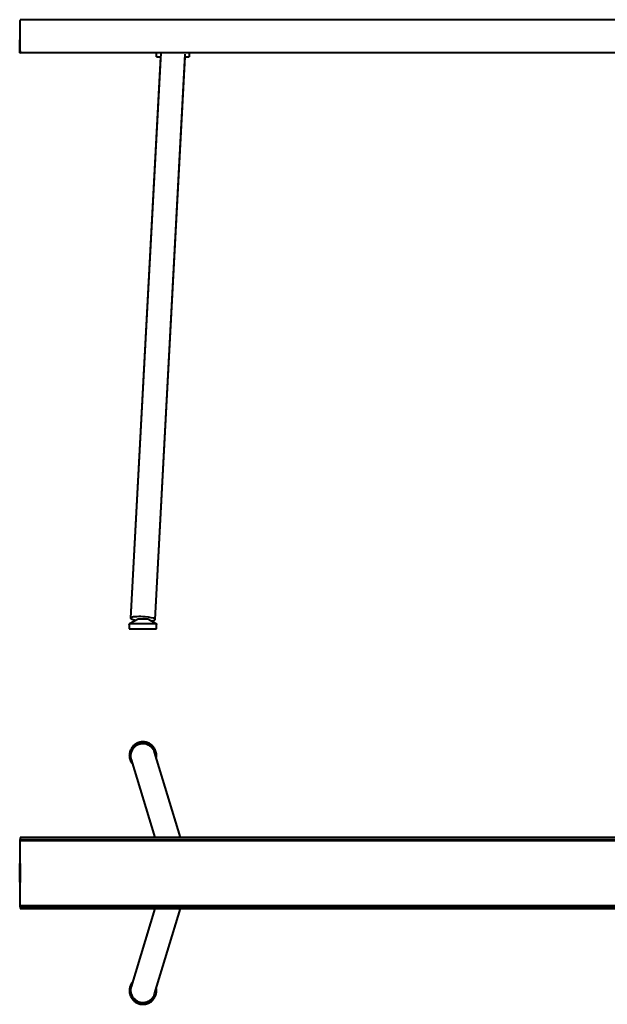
# Model space of a CAD drawing. Header units: inches. Extents: x 606 to 2761, y 212 to 2017.
# Tile 1 of 2: x 606 to 1684, y 212 to 2017. Entities that reach past the tile are written whole.
import ezdxf

# ---------------------------------------------------------------- set-up
doc = ezdxf.new("R2010")
doc.units = ezdxf.units.IN
doc.header["$MEASUREMENT"] = 0
doc.layers.add('Front', color=7, linetype='Continuous', lineweight=40)
doc.layers.add('Top', color=7, linetype='Continuous', lineweight=40)

# ---------------------------------------------------------------- blocks, each defined once
blk = doc.blocks.new('HANGON_LogoPart_dwg-7128-Front')
at = {"layer": 'Front'}
for p, q in [((-1101, 1079.3), (-1100.9, 1079.7)), ((-1101, 1059.8), (-1100.9, 1079.7)), ((-1101, 1068.8), (-1101, 1079.3)), ((-1101, 1059.8), (-1101, 1079.3)), ((-1100.9, 1079.7), (-1100.7, 1080)), ((-1100.8, 1059.8), (-1100.9, 1079.7)), ((-1100.8, 1059.8), (-1100.7, 1080)), ((-1100.7, 1080), (-1100.6, 1080.2)), ((-1100.6, 1059.8), (-1100.7, 1080)), ((-1100.6, 1080.2), (-1100.4, 1080.2)), ((-1100.6, 1059.8), (-1100.6, 1080.2)), ((-1100.6, 1059.8), (-1100.4, 1080.2)), ((-1100.4, 1080.2), (-1100.2, 1080.3)), ((-1100.3, 1059.8), (-1100.4, 1080.2)), ((-1100.3, 1059.8), (-1100.2, 1080.3)), ((-1100.2, 1080.3), (-1100, 1080.3)), ((-1100, 1059.8), (-1100.2, 1080.3)), ((-1101, 1059), (-1101, 1059.8)), ((-1101, 1059.8), (-1101, 1059)), ((-1101, 1059.8), (-1101, 1059.8)), ((-1101, 1059.8), (-1100.8, 1059.8)), ((-1101, 1059.8), (-1101, 1059)), ((-1101, 1059), (-1101, 1059.8)), ((-1101, 1058.3), (-1101, 1059)), ((-1101, 1059), (-1101, 1058.3)), ((-1100.8, 1058.9), (-1101, 1059)), ((-1101, 1059), (-1101, 1059)), ((-1101, 1058.2), (-1101, 1059)), ((-1101, 1059), (-1101, 1059)), ((-1100.8, 1058.9), (-1101, 1059)), ((-1101, 1058.2), (-1101, 1059)), ((-1101, 1057.8), (-1101, 1058.3)), ((-1101, 1058.3), (-1101, 1057.8)), ((-1101, 1058.2), (-1101, 1058.3)), ((-1101, 1058.2), (-1101, 1058.3)), ((-1101, 1058.2), (-1101, 1057.5)), ((-1101, 1058.2), (-1100.8, 1058)), ((-1100.8, 1058), (-1101, 1058.2)), ((-1101, 1057.5), (-1101, 1058.2)), ((-1101, 1057.4), (-1101, 1057.8)), ((-1101, 1057.8), (-1101, 1057.4)), ((-1101, 1057.5), (-1101, 1057.8)), ((-1101, 1057.5), (-1101, 1057.8)), ((-1101, 1057.5), (-1101, 1057.1)), ((-1100.8, 1057.3), (-1101, 1057.5)), ((-1101, 1057.5), (-1101, 1057.1)), ((-1101, 1057.5), (-1100.8, 1057.3)), ((-1101, 1057.3), (-1101, 1057.4)), ((-1101, 1057.4), (-1101, 1057.3)), ((-1101, 1057.1), (-1101, 1057.4)), ((-1101, 1057.4), (-1101, 1057.1)), ((-1101, 1057.3), (-1101, 1057)), ((-1101, 1057.3), (-1101, 1057)), ((-1101, 1057.1), (-1101, 1057)), ((-1100.8, 1056.9), (-1101, 1057.1)), ((-1100.8, 1056.9), (-1101, 1057.1)), ((-1101, 1057), (-1101, 1057.1)), ((-1101, 1057), (-1100.8, 1056.7)), ((-1101, 1057), (-1100.8, 1056.7)), ((-1100.8, 1059.8), (-1100.6, 1059.8)), ((-1100.8, 1059.8), (-1100.8, 1058.9)), ((-1100.8, 1058.9), (-1100.8, 1059.8)), ((-1100.6, 1058.8), (-1100.8, 1058.9)), ((-1100.8, 1058), (-1100.8, 1058.9)), ((-1100.6, 1058.8), (-1100.8, 1058.9)), ((-1100.8, 1058), (-1100.8, 1058.9)), ((-1100.8, 1058), (-1100.6, 1057.9)), ((-1100.8, 1057.3), (-1100.8, 1058)), ((-1100.8, 1058), (-1100.8, 1057.3)), ((-1100.8, 1058), (-1100.6, 1057.9)), ((-1100.8, 1057.3), (-1100.8, 1056.9)), ((-1100.8, 1057.3), (-1100.6, 1057.1)), ((-1100.8, 1057.3), (-1100.8, 1056.9)), ((-1100.8, 1057.3), (-1100.6, 1057.1)), ((-1100.8, 1056.9), (-1100.8, 1056.7)), ((-1100.6, 1056.7), (-1100.8, 1056.9)), ((-1100.6, 1056.7), (-1100.8, 1056.9)), ((-1100.8, 1056.7), (-1100.8, 1056.9)), ((-1100.8, 1056.7), (-1100.6, 1056.5)), ((-1100.8, 1056.7), (-1100.6, 1056.5)), ((-1100.6, 1059.8), (-1100.3, 1059.8)), ((-1100.6, 1059.8), (-1100.6, 1058.8)), ((-1100.3, 1058.8), (-1100.6, 1058.8)), ((-1100.6, 1057.9), (-1100.6, 1058.8)), ((-1100.6, 1057.9), (-1100.3, 1057.8)), ((-1100.6, 1057.9), (-1100.6, 1057.1)), ((-1100.6, 1057.9), (-1100.6, 1057.1)), ((-1100.6, 1057.1), (-1100.3, 1057)), ((-1100.6, 1056.7), (-1100.6, 1057.1)), ((-1100.6, 1057.1), (-1100.6, 1056.7)), ((-1100.6, 1057.1), (-1100.3, 1057)), ((-1100.6, 1056.7), (-1100.6, 1056.5)), ((-1100.6, 1056.7), (-1100.3, 1056.5)), ((-1100.3, 1056.5), (-1100.6, 1056.7)), ((-1100.6, 1056.5), (-1100.6, 1056.7)), ((-1100.6, 1056.5), (-1100.3, 1056.4)), ((-1100.6, 1056.5), (-1100.3, 1056.4)), ((-1100.3, 1059.8), (-1100, 1059.8)), ((-1100.3, 1059.8), (-1100, 1058.9)), ((-1100.3, 1059.8), (-1100.3, 1058.8)), ((-1100, 1058.9), (-1100.3, 1058.8)), ((-1100.3, 1058.8), (-1100, 1058.1)), ((-1100.3, 1057.8), (-1100.3, 1058.8)), ((-1100.3, 1057.8), (-1100, 1058.1)), ((-1100.3, 1057.8), (-1100, 1057.4)), ((-1100.3, 1057.8), (-1100.3, 1057)), ((-1100.3, 1057), (-1100, 1057.3)), ((-1100.3, 1057), (-1100, 1056.8)), ((-1100.3, 1056.5), (-1100.3, 1057)), ((-1100.3, 1057), (-1100.3, 1056.5)), ((-1100.3, 1057), (-1100, 1056.8)), ((-1100.3, 1056.5), (-1100, 1056.8)), ((-1100.3, 1056.5), (-1100, 1056.8)), ((-1100.3, 1056.5), (-1100, 1056.4)), ((-1100.3, 1056.4), (-1100.3, 1056.5)), ((-1100, 1056.4), (-1100.3, 1056.5)), ((-1100.3, 1056.4), (-1100.3, 1056.5)), ((-1100.3, 1056.4), (-1100, 1056.4)), ((-1100.3, 1056.4), (-1100, 1056.3)), ((-1100.3, 1056.4), (-1100, 1056.3)), ((-1100.3, 1056.4), (-1100, 1056.4)), ((-1100, 1056.3), (-1100, 1056.4)), ((-1100, 1056.4), (-1100, 1056.3))]:
    blk.add_line(p, q, dxfattribs=at)

msp = doc.modelspace()

# ---------------------------------------------------------------- linework, layer by layer
at = {"layer": 'Front'}
for p, q in [((2207.1, 2017.4), (607.1, 2017.4)), ((607.1, 2017.4), (607.1, 2015.7)), ((607.1, 1958.5), (607.1, 2015.7)), ((607.1, 1958.5), (607.1, 1957)), ((607.1, 1957), (2207.1, 1957)), ((864.6, 1956.5), (809.4, 919.8)), ((854.4, 917.4), (909.5, 1954.1)), ((857.1, 1949), (857.1, 1957.1)), ((917.1, 1957.1), (917.1, 1949)), ((864.2, 1949), (809.4, 919.8)), ((854.4, 917.4), (909.3, 1949)), ((857.1, 1949), (864.3, 1949)), ((909.2, 1949), (917.1, 1949)), ((807.1, 908.5), (807.1, 900.3)), ((823.4, 917.8), (807.7, 909.4)), ((856.5, 909.4), (807.7, 909.4)), ((840.8, 917.8), (823.4, 917.8)), ((856.5, 909.4), (840.8, 917.8)), ((857, 900.3), (857, 908.5)), ((807.1, 900.3), (857, 900.3))]:
    msp.add_line(p, q, dxfattribs=at)
at = {"layer": 'Front', "flags": 128}
for points in [[(807.1, 908.5), (807.1, 908.5), (807.1, 908.6), (807.2, 908.6), (807.2, 908.7), (807.2, 908.7), (807.2, 908.7), (807.2, 908.8), (807.2, 908.8), (807.2, 908.9), (807.2, 908.9), (807.2, 908.9), (807.3, 909), (807.3, 909), (807.3, 909), (807.3, 909.1), (807.3, 909.1), (807.4, 909.1), (807.4, 909.2), (807.4, 909.2), (807.5, 909.2), (807.5, 909.2), (807.5, 909.3), (807.5, 909.3), (807.6, 909.3), (807.6, 909.3), (807.6, 909.4), (807.7, 909.4)], [(807.1, 908.5), (807.1, 908.6), (807.2, 908.6), (807.2, 908.7), (807.2, 908.7), (807.2, 908.7), (807.2, 908.8), (807.2, 908.8), (807.2, 908.9), (807.2, 908.9), (807.2, 908.9), (807.3, 909), (807.3, 909), (807.3, 909), (807.3, 909.1), (807.3, 909.1), (807.4, 909.1), (807.4, 909.2), (807.4, 909.2), (807.5, 909.2), (807.5, 909.2), (807.5, 909.3), (807.5, 909.3), (807.6, 909.3), (807.6, 909.3)], [(856.5, 909.4), (856.6, 909.3), (856.6, 909.3), (856.6, 909.3), (856.6, 909.3), (856.7, 909.2), (856.7, 909.2), (856.7, 909.2), (856.8, 909.2), (856.8, 909.1), (856.8, 909.1), (856.8, 909.1), (856.9, 909), (856.9, 909), (856.9, 909), (856.9, 908.9), (856.9, 908.9), (856.9, 908.8), (857, 908.8), (857, 908.8), (857, 908.7), (857, 908.7), (857, 908.7), (857, 908.6), (857, 908.6), (857, 908.5)], [(856.5, 909.4), (856.5, 909.4), (856.6, 909.3), (856.6, 909.3), (856.6, 909.3), (856.6, 909.3), (856.7, 909.2), (856.7, 909.2), (856.7, 909.2), (856.8, 909.2), (856.8, 909.1), (856.8, 909.1), (856.8, 909.1), (856.9, 909), (856.9, 909), (856.9, 909), (856.9, 908.9), (856.9, 908.9), (856.9, 908.8), (857, 908.8), (857, 908.8), (857, 908.7), (857, 908.7), (857, 908.7), (857, 908.6), (857, 908.6), (857, 908.5), (857, 908.5)]]:
    msp.add_lwpolyline(points, dxfattribs=at)
at = {"layer": 'Front'}
for start_param, end_param in [(4.537861, 7.293532), (2.280571, 4.537861), (0, 0.087271), (2.967065, 3.228864)]:
    msp.add_ellipse((831.9, 918.6), major_axis=(-22.5, 1.2), ratio=0.17341, start_param=start_param, end_param=end_param, dxfattribs=at)
at = {"layer": 'Top'}
for p, q in [((815.1, 686.3), (814.4, 685.6)), ((815.8, 686.9), (815.1, 686.3)), ((816.6, 687.6), (815.8, 686.9)), ((817.4, 688.2), (816.6, 687.6)), ((818.2, 688.7), (817.4, 688.2)), ((819.1, 689.3), (818.2, 688.7)), ((819.9, 689.8), (819.1, 689.3)), ((820.8, 690.3), (819.9, 689.8)), ((821.7, 690.7), (820.8, 690.3)), ((822.6, 691.1), (821.7, 690.7)), ((823.5, 691.4), (822.6, 691.1)), ((824.5, 691.8), (823.5, 691.4)), ((825.4, 692.1), (824.5, 691.8)), ((826.4, 692.3), (825.4, 692.1)), ((827.4, 692.5), (826.4, 692.3)), ((828.4, 692.7), (827.4, 692.5)), ((829.4, 692.8), (828.4, 692.7)), ((830.4, 692.9), (829.4, 692.8)), ((831.3, 692.9), (830.4, 692.9)), ((832.3, 693), (831.3, 692.9)), ((833.3, 692.9), (832.3, 693)), ((834.3, 692.9), (833.3, 692.9)), ((835.3, 692.7), (834.3, 692.9)), ((836.3, 692.6), (835.3, 692.7)), ((837.3, 692.4), (836.3, 692.6)), ((838.3, 692.2), (837.3, 692.4)), ((839.2, 691.9), (838.3, 692.2)), ((840.2, 691.6), (839.2, 691.9)), ((841.1, 691.3), (840.2, 691.6)), ((842, 690.9), (841.1, 691.3)), ((842.9, 690.5), (842, 690.9)), ((843.8, 690), (842.9, 690.5)), ((844.7, 689.5), (843.8, 690)), ((845.5, 689), (844.7, 689.5)), ((846.4, 688.4), (845.5, 689)), ((847.2, 687.9), (846.4, 688.4)), ((848, 687.2), (847.2, 687.9)), ((848.7, 686.6), (848, 687.2)), ((849.4, 685.9), (848.7, 686.6)), ((807.2, 668.6), (807.1, 668)), ((807.3, 670.6), (807.2, 669.6)), ((807.2, 669.6), (807.2, 668.6)), ((807.4, 671.5), (807.3, 670.6)), ((807.6, 672.5), (807.4, 671.5)), ((807.8, 673.5), (807.6, 672.5)), ((808, 674.5), (807.8, 673.5)), ((808.3, 675.4), (808, 674.5)), ((808.6, 676.4), (808.3, 675.4)), ((808.9, 677.3), (808.6, 676.4)), ((809.3, 678.2), (808.9, 677.3)), ((809.8, 679.1), (809.3, 678.2)), ((810.2, 680), (809.8, 679.1)), ((810.7, 680.9), (810.2, 680)), ((811.2, 681.7), (810.7, 680.9)), ((811.8, 682.5), (811.2, 681.7)), ((812.4, 683.3), (811.8, 682.5)), ((813, 684.1), (812.4, 683.3)), ((813.7, 684.9), (813, 684.1)), ((814.4, 685.6), (813.7, 684.9)), ((850.1, 685.2), (849.4, 685.9)), ((850.8, 684.5), (850.1, 685.2)), ((851.5, 683.7), (850.8, 684.5)), ((852.1, 682.9), (851.5, 683.7)), ((852.7, 682.1), (852.1, 682.9)), ((853.2, 681.3), (852.7, 682.1)), ((853.7, 680.4), (853.2, 681.3)), ((900.7, 517.4), (853.4, 673.9)), ((854.2, 679.5), (853.7, 680.4)), ((854.6, 678.6), (854.2, 679.5)), ((855, 677.7), (854.6, 678.6)), ((855.4, 676.8), (855, 677.7)), ((855.7, 675.9), (855.4, 676.8)), ((856, 674.9), (855.7, 675.9)), ((856.3, 673.9), (856, 674.9)), ((856.5, 673), (856.3, 673.9)), ((856.7, 672), (856.5, 673)), ((856.8, 671), (856.7, 672)), ((856.9, 670), (856.8, 671)), ((857, 669), (856.9, 670)), ((857, 668), (857, 669)), ((807.1, 668), (807.2, 667)), ((807.2, 667), (807.2, 666)), ((807.2, 666), (807.3, 665)), ((807.3, 665), (807.5, 664.1)), ((807.5, 664.1), (807.6, 663.1)), ((807.6, 663.1), (807.9, 662.1)), ((807.9, 662.1), (808.1, 661.1)), ((808.1, 661.1), (808.4, 660.2)), ((808.4, 660.2), (808.7, 659.2)), ((808.7, 659.2), (809.1, 658.3)), ((809.1, 658.3), (809.5, 657.4)), ((809.5, 657.4), (810, 656.5)), ((810, 656.5), (810.4, 655.6)), ((810.3, 660.9), (853.7, 517.4)), ((810.4, 655.6), (811, 654.8)), ((811, 654.8), (811.5, 653.9)), ((811.5, 653.9), (812.1, 653.1)), ((812.1, 653.1), (812.7, 652.3)), ((812.7, 652.3), (813.1, 651.8)), ((856.6, 663.5), (856.8, 664.5)), ((856.6, 663.4), (856.6, 663.5)), ((856.8, 664.5), (856.9, 665.5)), ((856.9, 665.5), (857, 666.5)), ((857, 667.5), (857, 668)), ((857, 666.5), (857, 667.5)), ((2207.1, 517.4), (607.1, 517.4)), ((607.1, 517.4), (607.1, 514)), ((607.1, 514), (2207.1, 514)), ((607.1, 511.7), (607.1, 514)), ((607.1, 514), (2207.1, 514)), ((607.1, 510.2), (607.1, 511.7)), ((2207.1, 511.7), (607.1, 511.7)), ((607.1, 394.6), (607.1, 510.2)), ((606.2, 469.2), (606.4, 469.6)), ((606.4, 469.6), (606.5, 469.7)), ((606.5, 469.7), (606.7, 469.8)), ((606.7, 469.8), (606.9, 469.8)), ((606.9, 469.8), (607.1, 469.9)), ((607.1, 469.9), (607.1, 434.9)), ((606.1, 468.9), (606.2, 469.2)), ((606.1, 435.9), (606.1, 468.9)), ((606.1, 435.9), (606.2, 435.5)), ((606.2, 435.5), (606.4, 435.2)), ((606.4, 435.2), (606.5, 435)), ((606.5, 435), (606.7, 434.9)), ((606.7, 434.9), (606.9, 434.9)), ((606.9, 434.9), (607.1, 434.9)), ((607.1, 393), (607.1, 394.6)), ((607.1, 390.7), (607.1, 393)), ((607.1, 393), (2207.1, 393)), ((2207.1, 390.7), (607.1, 390.7)), ((607.1, 390.7), (607.1, 387.4)), ((607.1, 390.7), (2207.1, 390.7)), ((607.1, 387.4), (2207.1, 387.4)), ((853.7, 387.4), (810.3, 243.8)), ((853.4, 230.8), (900.7, 387.4)), ((813, 252.8), (812.4, 252)), ((813.1, 252.9), (813, 252.8)), ((807.2, 237.2), (807.1, 236.7)), ((807.1, 236.7), (807.2, 235.7)), ((807.3, 239.2), (807.2, 238.2)), ((807.2, 238.2), (807.2, 237.2)), ((807.2, 235.7), (807.2, 234.7)), ((807.4, 240.2), (807.3, 239.2)), ((807.6, 241.2), (807.4, 240.2)), ((807.8, 242.2), (807.6, 241.2)), ((808, 243.1), (807.8, 242.2)), ((808.3, 244.1), (808, 243.1)), ((808.6, 245.1), (808.3, 244.1)), ((808.9, 246), (808.6, 245.1)), ((809.3, 246.9), (808.9, 246)), ((809.8, 247.8), (809.3, 246.9)), ((810.2, 248.7), (809.8, 247.8)), ((810.7, 249.6), (810.2, 248.7)), ((811.2, 250.4), (810.7, 249.6)), ((811.8, 251.2), (811.2, 250.4)), ((812.4, 252), (811.8, 251.2)), ((856.7, 240.7), (856.6, 241.3)), ((856.8, 239.7), (856.7, 240.7)), ((856.9, 238.7), (856.8, 239.7)), ((857, 237.7), (856.9, 238.7)), ((856.9, 234.2), (857, 235.2)), ((857, 236.7), (857, 237.7)), ((857, 236.2), (857, 236.7)), ((857, 235.2), (857, 236.2)), ((807.2, 234.7), (807.3, 233.7)), ((807.3, 233.7), (807.5, 232.7)), ((807.5, 232.7), (807.6, 231.7)), ((807.6, 231.7), (807.9, 230.8)), ((807.9, 230.8), (808.1, 229.8)), ((808.1, 229.8), (808.4, 228.9)), ((808.4, 228.9), (808.7, 227.9)), ((808.7, 227.9), (809.1, 227)), ((809.1, 227), (809.5, 226.1)), ((809.5, 226.1), (810, 225.2)), ((810, 225.2), (810.4, 224.3)), ((810.4, 224.3), (811, 223.5)), ((811, 223.5), (811.5, 222.6)), ((811.5, 222.6), (812.1, 221.8)), ((812.1, 221.8), (812.7, 221)), ((812.7, 221), (813.3, 220.3)), ((813.3, 220.3), (814, 219.5)), ((814, 219.5), (814.7, 218.8)), ((814.7, 218.8), (815.4, 218.1)), ((815.4, 218.1), (816.2, 217.5)), ((816.2, 217.5), (817, 216.9)), ((817, 216.9), (817.8, 216.3)), ((846.7, 216.5), (847.5, 217.1)), ((847.5, 217.1), (848.3, 217.8)), ((848.3, 217.8), (849.1, 218.4)), ((849.1, 218.4), (849.8, 219.1)), ((849.8, 219.1), (850.5, 219.9)), ((850.5, 219.9), (851.1, 220.6)), ((851.1, 220.6), (851.7, 221.4)), ((851.7, 221.4), (852.3, 222.2)), ((852.3, 222.2), (852.9, 223)), ((852.9, 223), (853.4, 223.8)), ((853.4, 223.8), (853.9, 224.7)), ((853.9, 224.7), (854.4, 225.6)), ((854.4, 225.6), (854.8, 226.5)), ((854.8, 226.5), (855.2, 227.4)), ((855.2, 227.4), (855.6, 228.3)), ((855.6, 228.3), (855.9, 229.3)), ((855.9, 229.3), (856.2, 230.3)), ((856.2, 230.3), (856.4, 231.2)), ((856.4, 231.2), (856.6, 232.2)), ((856.6, 232.2), (856.8, 233.2)), ((856.8, 233.2), (856.9, 234.2)), ((817.8, 216.3), (818.6, 215.7)), ((818.6, 215.7), (819.5, 215.2)), ((819.5, 215.2), (820.3, 214.7)), ((820.3, 214.7), (821.2, 214.3)), ((821.2, 214.3), (822.1, 213.8)), ((822.1, 213.8), (823, 213.5)), ((823, 213.5), (824, 213.1)), ((824, 213.1), (824.9, 212.8)), ((824.9, 212.8), (825.9, 212.5)), ((825.9, 212.5), (826.9, 212.3)), ((826.9, 212.3), (827.8, 212.1)), ((827.8, 212.1), (828.8, 212)), ((828.8, 212), (829.8, 211.9)), ((829.8, 211.9), (830.8, 211.8)), ((830.8, 211.8), (831.8, 211.8)), ((831.8, 211.8), (832.8, 211.8)), ((832.8, 211.8), (833.8, 211.8)), ((833.8, 211.8), (834.8, 211.9)), ((834.8, 211.9), (835.8, 212)), ((835.8, 212), (836.8, 212.2)), ((836.8, 212.2), (837.7, 212.4)), ((837.7, 212.4), (838.7, 212.7)), ((838.7, 212.7), (839.7, 213)), ((839.7, 213), (840.6, 213.3)), ((840.6, 213.3), (841.5, 213.6)), ((841.5, 213.6), (842.5, 214)), ((842.5, 214), (843.3, 214.5)), ((843.3, 214.5), (844.2, 214.9)), ((844.2, 214.9), (845.1, 215.4)), ((845.1, 215.4), (845.9, 216)), ((845.9, 216), (846.7, 216.5))]:
    msp.add_line(p, q, dxfattribs=at)
for centre, start, end in [((832.1, 668), 0, 180), ((832.1, 668), 180, 217.2272), ((832.1, 668), 352.4147, 0), ((832.1, 236.7), 142.7728, 180), ((832.1, 236.7), 180, 0), ((832.1, 236.7), 0, 7.5853)]:
    msp.add_arc(centre, 24.4, start, end, dxfattribs=at)
for centre, major_axis, start_param, end_param in [((831.9, 667.4), (21.5, 6.5), 1.09851, 3.192906), ((831.9, 667.4), (21.5, 6.5), 6.271023, 7.381696), ((831.9, 237.3), (-21.5, 6.5), 6.231872, 8.326268), ((831.9, 237.3), (-21.5, 6.5), 2.043082, 3.153755)]:
    msp.add_ellipse(centre, major_axis=major_axis, ratio=0.983458, start_param=start_param, end_param=end_param, dxfattribs=at)

# ---------------------------------------------------------------- block references
at = {"layer": 'Front'}
msp.add_blockref('HANGON_LogoPart_dwg-7128-Front', (1707.1, 900.3), dxfattribs=at)

doc.saveas('drawing.dxf')
